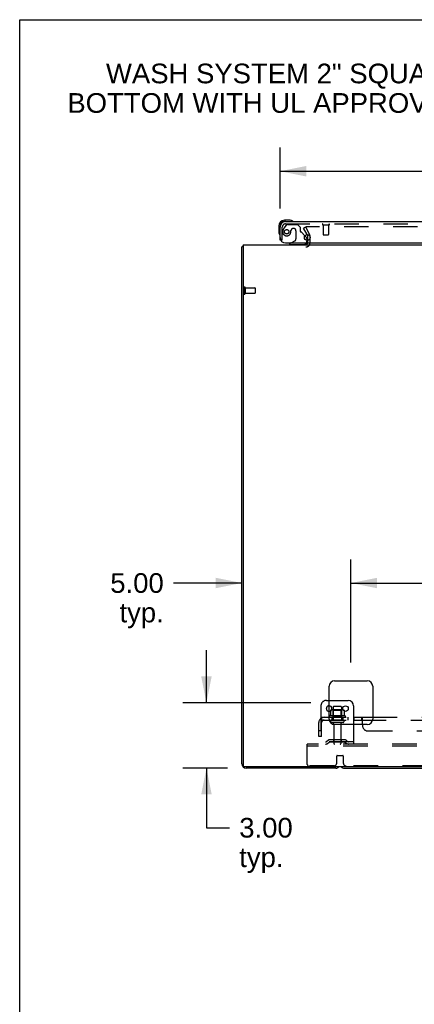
# Model space of a CAD drawing. Header units: inches. Extents: x 0 to 204, y 0 to 132.
# Tile 49 of 112: x 0 to 18, y 87 to 132. Entities that reach past the tile are written whole.
import ezdxf

# ---------------------------------------------------------------- set-up
doc = ezdxf.new("R2010")
doc.units = ezdxf.units.IN
doc.header["$LTSCALE"] = 11.243375
doc.header["$MEASUREMENT"] = 0
doc.linetypes.add('HIDDEN', pattern=[0.2, 0.1, -0.1])
doc.layers.get('0').update_dxf_attribs({"linetype": 'CONTINUOUS'})
for name, color, linetype in [('DEFAULT_2', 8, 'HIDDEN'), ('DIMENSIONS', 7, 'CONTINUOUS'), ('DOOR_ASSEMBLY', 7, 'CONTINUOUS'), ('SUBPANEL', 7, 'CONTINUOUS')]:
    doc.layers.add(name, color=color, linetype=linetype)
doc.styles.get("Standard").update_dxf_attribs({"font": 'arial.ttf'})
doc.dimstyles.new('DIMSTYLE_1', dxfattribs={"dimtxt": 0.901875, "dimasz": 1.2025, "dimexe": 0.09, "dimexo": 0.07, "dimgap": 0.0375, "dimtad": 0, "dimtih": 1, "dimtoh": 1, "dimzin": 4, "dimdsep": 46, "dimtxsty": 'Standard', "dimblk": '_FILLED', "dimblk1": '_FILLED', "dimblk2": '_FILLED', "dimcen": 0.09, "dimadec": 3, "dimazin": 1, "dimtfac": 1, "dimtdec": 3, "dimtofl": 0, "dimtmove": 0, "dimatfit": 3, "dimldrblk": '_FILLED', "dimfxl": 0, "dimtolj": 1, "dimtzin": 4, "dimarcsym": 0})

# ---------------------------------------------------------------- blocks, each defined once
blk = doc.blocks.new('_FILLED')
at = {"color": 0, "linetype": 'ByBlock'}
blk.add_solid([(0, 0), (-1, 0.2), (-1, -0.2)], dxfattribs=at)
blk = doc.blocks.new('*D8')
at = {"layer": 'DIMENSIONS', "color": 2, "linetype": 'Continuous'}
for p, q in [((11.94, 123.611), (11.94, 126.409)), ((48.127, 123.611), (48.127, 126.409)), ((11.94, 125.327), (25.945, 125.327)), ((48.127, 125.327), (34.122, 125.327))]:
    blk.add_line(p, q, dxfattribs=at)
at = {"layer": 'DIMENSIONS', "color": 2, "linetype": 'Continuous', "xscale": 1.2025, "yscale": 1.2025, "zscale": 1.2025, "rotation": 180}
blk.add_blockref('_FILLED', (11.94, 125.327), dxfattribs=at)
at = {"layer": 'DIMENSIONS', "color": 2, "linetype": 'Continuous', "xscale": 1.2025, "yscale": 1.2025, "zscale": 1.2025}
blk.add_blockref('_FILLED', (48.127, 125.327), dxfattribs=at)
at = {"layer": 'DIMENSIONS', "color": 2, "linetype": 'Continuous', "insert": (30.033, 125.777), "char_height": 0.9019, "width": 7.27535, "attachment_point": 2, "line_spacing_factor": 0.9}
blk.add_mtext('36.19 DOOR', dxfattribs=at)
blk = doc.blocks.new('*D10')
at = {"layer": 'DIMENSIONS', "color": 2, "linetype": 'Continuous'}
for p, q in [((8.565, 100.958), (8.565, 103.363)), ((13.348, 100.958), (7.483, 100.958)), ((9.537, 97.958), (7.483, 97.958)), ((8.565, 97.958), (8.565, 95.224)), ((8.565, 95.224), (9.618, 95.224))]:
    blk.add_line(p, q, dxfattribs=at)
at = {"layer": 'DIMENSIONS', "color": 2, "linetype": 'Continuous', "xscale": 1.2025, "yscale": 1.2025, "zscale": 1.2025}
for p, rotation in [((8.565, 100.958), 270), ((8.565, 97.958), 90)]:
    blk.add_blockref('_FILLED', p, dxfattribs=dict(at, rotation=rotation))
at = {"layer": 'DIMENSIONS', "color": 2, "linetype": 'Continuous', "insert": (10.069, 95.675), "char_height": 0.9019, "width": 2.45082, "attachment_point": 1, "line_spacing_factor": 0.9}
blk.add_mtext('3.00\\Ptyp.', dxfattribs=at)
blk = doc.blocks.new('*D11')
at = {"layer": 'DIMENSIONS', "color": 2, "linetype": 'Continuous'}
for p, q in [((15.19, 102.799), (15.19, 107.528)), ((10.19, 106.445), (7.058, 106.445)), ((15.19, 106.445), (17.595, 106.445))]:
    blk.add_line(p, q, dxfattribs=at)
at = {"layer": 'DIMENSIONS', "color": 2, "linetype": 'Continuous', "xscale": 1.2025, "yscale": 1.2025, "zscale": 1.2025}
blk.add_blockref('_FILLED', (10.19, 106.445), dxfattribs=at)
at = {"layer": 'DIMENSIONS', "color": 2, "linetype": 'Continuous', "xscale": 1.2025, "yscale": 1.2025, "zscale": 1.2025, "rotation": 180}
blk.add_blockref('_FILLED', (15.19, 106.445), dxfattribs=at)
at = {"layer": 'DIMENSIONS', "color": 2, "linetype": 'Continuous', "insert": (6.607, 106.896), "char_height": 0.9019, "width": 2.45082, "attachment_point": 3, "line_spacing_factor": 0.9}
blk.add_mtext('5.00\\Ptyp.', dxfattribs=at)
blk = doc.blocks.new('*D12')
at = {"layer": 'DIMENSIONS', "color": 2, "linetype": 'Continuous'}
for p, q in [((15.19, 102.799), (15.19, 107.528)), ((45.44, 102.799), (45.44, 107.528)), ((15.19, 106.445), (28.288, 106.445)), ((45.44, 106.445), (32.341, 106.445))]:
    blk.add_line(p, q, dxfattribs=at)
at = {"layer": 'DIMENSIONS', "color": 2, "linetype": 'Continuous', "xscale": 1.2025, "yscale": 1.2025, "zscale": 1.2025, "rotation": 180}
blk.add_blockref('_FILLED', (15.19, 106.445), dxfattribs=at)
at = {"layer": 'DIMENSIONS', "color": 2, "linetype": 'Continuous', "xscale": 1.2025, "yscale": 1.2025, "zscale": 1.2025}
blk.add_blockref('_FILLED', (45.44, 106.445), dxfattribs=at)
at = {"layer": 'DIMENSIONS', "color": 2, "linetype": 'Continuous', "insert": (30.315, 106.896), "char_height": 0.9019, "width": 3.15153, "attachment_point": 2, "line_spacing_factor": 0.9}
blk.add_mtext('30.25', dxfattribs=at)

msp = doc.modelspace()

# ---------------------------------------------------------------- linework, layer by layer
at = {"color": 7, "linetype": 'Continuous'}
for p, q in [((0, 0), (0, 132.275)), ((0, 132.275), (204.425, 132.275)), ((10.242, 121.854), (10.19, 121.854)), ((14.19, 101.062), (15.065, 101.062)), ((15.315, 100.812), (15.315, 99.958)), ((14.246, 100.603), (14.246, 100.601)), ((14.246, 100.601), (14.246, 100.572)), ((14.884, 100.601), (14.884, 100.572)), ((14.879, 97.958), (45.751, 97.958))]:
    msp.add_line(p, q, dxfattribs=at)
at = {"color": 3, "linetype": 'Continuous'}
for p, q in [((13.183, 122.419), (13.206, 122.379)), ((13.211, 122.155), (13.211, 122.362)), ((10.242, 121.958), (10.242, 98.07)), ((10.242, 121.958), (50.388, 121.958)), ((10.19, 98.147), (10.19, 121.854)), ((14.19, 100.208), (14.19, 101.708)), ((14.44, 101.958), (15.94, 101.958)), ((16.19, 101.708), (16.19, 100.208)), ((15.94, 99.958), (14.44, 99.958)), ((50.328, 98.01), (10.302, 98.01)), ((14.501, 97.958), (10.379, 97.958))]:
    msp.add_line(p, q, dxfattribs=at)
for points in [[(10.207, 121.871), (10.204, 121.869), (10.201, 121.868), (10.199, 121.866), (10.197, 121.865), (10.195, 121.863), (10.193, 121.861), (10.192, 121.86), (10.191, 121.858), (10.19, 121.857), (10.19, 121.855), (10.19, 121.854)], [(10.23, 121.886), (10.229, 121.884), (10.226, 121.882), (10.224, 121.88), (10.221, 121.878), (10.219, 121.877), (10.216, 121.875), (10.213, 121.873), (10.207, 121.871)]]:
    msp.add_lwpolyline(points, dxfattribs=at)
at = {"color": 7, "linetype": 'Continuous'}
for points in [[(14.252, 100.611), (14.25, 100.61), (14.249, 100.609), (14.248, 100.608), (14.247, 100.606), (14.246, 100.604), (14.246, 100.603)], [(14.878, 100.611), (14.879, 100.61), (14.88, 100.609), (14.882, 100.608), (14.882, 100.606), (14.883, 100.604), (14.884, 100.603), (14.884, 100.601)]]:
    msp.add_lwpolyline(points, dxfattribs=at)
msp.add_circle((14.94, 100.687), 0.128, dxfattribs=at)
at = {"color": 3, "linetype": 'Continuous'}
for centre, radius, start, end in [((13.178, 122.362), 0.033, 0, 30), ((10.379, 121.769), 0.189, 136.4873, 141.7194), ((13.126, 122.043), 0.085, 270, 355.9511), ((14.44, 101.708), 0.25, 90, 180), ((15.94, 101.708), 0.25, 0, 90), ((14.44, 100.208), 0.25, 180, 270), ((15.94, 100.208), 0.25, 270, 360), ((10.379, 98.147), 0.189, 180, 270), ((10.302, 98.07), 0.06, 180, 270), ((14.501, 98.147), 0.189, 270, 313.513)]:
    msp.add_arc(centre, radius, start, end, dxfattribs=at)
at = {"color": 7, "linetype": 'Continuous'}
for centre, radius, start, end in [((14.19, 100.687), 0.128, 270, 90), ((15.065, 100.812), 0.25, 0, 90), ((14.309, 100.482), 0.141, 93.6175, 113.95), ((14.82, 100.482), 0.141, 66.05, 86.3825), ((14.879, 98.147), 0.189, 226.5797, 270)]:
    msp.add_arc(centre, radius, start, end, dxfattribs=at)
at = {"layer": 'DEFAULT_2', "color": 8, "linetype": 'HIDDEN'}
for p, q in [((13.01, 122.718), (13.1, 122.77)), ((13.183, 122.419), (13.01, 122.718)), ((13.1, 122.77), (13.296, 122.431)), ((47.483, 122.77), (13.146, 122.77)), ((13.315, 122.043), (13.315, 122.362)), ((13.211, 122.043), (13.211, 122.155)), ((10.294, 119.996), (10.294, 119.712)), ((10.337, 119.996), (10.337, 119.712)), ((10.337, 119.978), (10.784, 119.978)), ((10.337, 119.73), (10.784, 119.73)), ((10.794, 119.968), (10.794, 119.74)), ((13.815, 100.812), (13.815, 99.062)), ((14.065, 101.062), (14.19, 101.062)), ((14.377, 100.757), (14.377, 100.162)), ((14.722, 100.787), (14.407, 100.787)), ((14.752, 100.757), (14.752, 100.162)), ((14.921, 100.357), (14.209, 100.357)), ((14.231, 100.287), (14.899, 100.287)), ((14.246, 100.572), (14.246, 100.383)), ((14.82, 100.623), (14.309, 100.623)), ((14.381, 100.603), (14.361, 100.623)), ((14.381, 100.307), (14.361, 100.287)), ((14.381, 100.307), (14.381, 100.603)), ((14.748, 100.603), (14.381, 100.603)), ((14.748, 100.307), (14.381, 100.307)), ((14.748, 100.603), (14.768, 100.623)), ((14.748, 100.307), (14.748, 100.603)), ((14.748, 100.307), (14.768, 100.287)), ((14.884, 100.572), (14.884, 100.383)), ((14.822, 100.162), (14.307, 100.162)), ((14.822, 100.052), (14.307, 100.052)), ((14.4, 99.989), (14.4, 99.092)), ((14.73, 99.989), (14.73, 99.092)), ((15.315, 99.958), (15.315, 99.062)), ((13.19, 98.958), (13.19, 99.062)), ((47.44, 99.062), (13.19, 99.062)), ((13.19, 98.124), (13.19, 98.958)), ((47.44, 98.958), (13.19, 98.958)), ((15.315, 99.166), (13.815, 99.166)), ((14.158, 99.234), (14.09, 99.185)), ((14.218, 99.15), (14.15, 99.101)), ((14.905, 99.256), (14.224, 99.256)), ((14.905, 99.152), (14.224, 99.152)), ((14.39, 99.256), (14.39, 99.152)), ((14.74, 99.256), (14.74, 99.152)), ((14.911, 99.15), (14.979, 99.101)), ((14.972, 99.234), (15.04, 99.185)), ((14.54, 98.187), (14.54, 98.512)), ((14.56, 98.532), (14.82, 98.532)), ((14.84, 98.512), (14.84, 98.187)), ((14.415, 98.062), (13.252, 98.062)), ((45.665, 98.062), (14.965, 98.062))]:
    msp.add_line(p, q, dxfattribs=at)
for points in [[(13.146, 122.77), (13.144, 122.77), (13.142, 122.77), (13.14, 122.769), (13.138, 122.769), (13.137, 122.768), (13.135, 122.767), (13.133, 122.766), (13.132, 122.765), (13.13, 122.764), (13.129, 122.762), (13.128, 122.761), (13.127, 122.759), (13.127, 122.757), (13.126, 122.755), (13.126, 122.754), (13.126, 122.753)], [(13.126, 122.753), (13.126, 122.752), (13.127, 122.75), (13.127, 122.748), (13.128, 122.747), (13.128, 122.745)], [(14.246, 100.383), (14.246, 100.382), (14.246, 100.381), (14.245, 100.38), (14.245, 100.379), (14.245, 100.378), (14.244, 100.378), (14.244, 100.377), (14.243, 100.377), (14.243, 100.376), (14.243, 100.376), (14.242, 100.376), (14.242, 100.376), (14.242, 100.375), (14.242, 100.375), (14.241, 100.375), (14.241, 100.375), (14.241, 100.375), (14.241, 100.374)], [(14.889, 100.374), (14.889, 100.375), (14.888, 100.375), (14.888, 100.375), (14.888, 100.375), (14.888, 100.375), (14.887, 100.376), (14.887, 100.376), (14.887, 100.376), (14.886, 100.376), (14.886, 100.377), (14.886, 100.377), (14.885, 100.378), (14.885, 100.378), (14.885, 100.379), (14.884, 100.38), (14.884, 100.381), (14.884, 100.382), (14.884, 100.383)]]:
    msp.add_lwpolyline(points, dxfattribs=at)
for centre, radius, start, end in [((13.178, 122.362), 0.137, 0, 30), ((13.126, 122.043), 0.189, 270, 360), ((10.315, 119.996), 0.0215, 0, 180), ((10.315, 119.712), 0.0215, 180, 360), ((10.784, 119.968), 0.01, 0, 90), ((10.784, 119.74), 0.01, 270, 360), ((14.065, 100.812), 0.25, 90, 180), ((14.19, 100.687), 0.128, 90, 270), ((14.407, 100.757), 0.03, 90, 180), ((14.722, 100.757), 0.03, 0, 90), ((14.231, 100.325), 0.0384, 124.4497, 270), ((14.565, 99.757), 0.698, 117.6814, 120.6631), ((14.309, 100.482), 0.141, 90, 93.6175), ((14.82, 100.482), 0.141, 86.3825, 90), ((14.565, 99.757), 0.698, 59.3369, 62.3186), ((14.899, 100.325), 0.0384, 270, 55.5503), ((14.307, 100.107), 0.055, 90, 270), ((14.337, 99.989), 0.0625, 0, 90), ((14.792, 99.989), 0.0625, 90, 180), ((14.822, 100.107), 0.055, 270, 90), ((14.029, 99.27), 0.104, 270, 305.7539), ((14.029, 99.27), 0.208, 270, 305.7539), ((14.224, 99.142), 0.114, 90, 125.7539), ((14.224, 99.142), 0.01, 90, 125.7539), ((14.43, 99.092), 0.03, 180, 270), ((14.7, 99.092), 0.03, 270, 360), ((14.905, 99.142), 0.114, 54.2461, 90), ((14.905, 99.142), 0.01, 54.2461, 90), ((15.101, 99.27), 0.208, 234.2461, 270), ((15.101, 99.27), 0.104, 234.2461, 270), ((14.56, 98.512), 0.02, 90, 180), ((14.82, 98.512), 0.02, 0, 90), ((13.252, 98.124), 0.0625, 180, 270), ((14.415, 98.187), 0.125, 270, 360), ((14.965, 98.187), 0.125, 180, 270)]:
    msp.add_arc(centre, radius, start, end, dxfattribs=at)
at = {"layer": 'DOOR_ASSEMBLY', "color": 7, "linetype": 'Continuous'}
for p, q in [((11.88, 122.813), (11.88, 122.556)), ((12.399, 123.076), (12.143, 123.076)), ((12.186, 123.016), (12.143, 123.016)), ((12.437, 123.073), (12.399, 123.076)), ((11.88, 122.556), (11.883, 122.518)), ((13.082, 122.365), (13.139, 122.308)), ((11.973, 122.162), (11.94, 122.162)), ((12.451, 122.037), (12.382, 121.997)), ((12.382, 121.958), (12.382, 121.997)), ((13.169, 122.237), (13.169, 122.155))]:
    msp.add_line(p, q, dxfattribs=at)
at = {"layer": 'DOOR_ASSEMBLY', "color": 8, "linetype": 'HIDDEN'}
for p, q in [((12.22, 122.857), (12.118, 122.713)), ((12.186, 122.912), (47.881, 122.912)), ((12.284, 122.891), (12.736, 122.891)), ((12.862, 122.765), (12.736, 122.891)), ((13.902, 122.869), (14.186, 122.869)), ((13.92, 122.869), (13.92, 122.422)), ((14.168, 122.869), (14.168, 122.422)), ((12.044, 122.162), (12.044, 122.769)), ((12.441, 122.601), (12.441, 122.612)), ((12.572, 122.699), (12.539, 122.699)), ((12.67, 122.601), (12.67, 122.221)), ((12.862, 122.765), (12.862, 122.586)), ((13.082, 122.365), (12.92, 122.527)), ((13.93, 122.412), (14.158, 122.412)), ((12.044, 122.162), (11.973, 122.162)), ((13.012, 121.958), (12.382, 121.958)), ((12.451, 122.037), (12.62, 122.135)), ((13.169, 122.155), (13.169, 122.115))]:
    msp.add_line(p, q, dxfattribs=at)
at = {"layer": 'DOOR_ASSEMBLY', "color": 3, "linetype": 'Continuous'}
for p, q in [((12.186, 123.016), (47.881, 123.016)), ((11.94, 122.162), (11.94, 122.769)), ((12.19, 122.037), (48.107, 122.037))]:
    msp.add_line(p, q, dxfattribs=at)
at = {"layer": 'DOOR_ASSEMBLY', "color": 8, "linetype": 'HIDDEN'}
msp.add_circle((12.244, 122.549), 0.101, dxfattribs=at)
at = {"layer": 'DOOR_ASSEMBLY', "color": 3, "linetype": 'Continuous'}
msp.add_circle((13.19, 122.287), 0.133, dxfattribs=at)
at = {"layer": 'DOOR_ASSEMBLY', "color": 7, "linetype": 'Continuous'}
for centre, radius, start, end in [((12.143, 122.813), 0.263, 90, 180), ((12.143, 122.813), 0.203, 90, 180), ((12.399, 122.826), 0.25, 59.1101, 90), ((12.52, 123.031), 0.015, 270, 353.6204), ((12.52, 123.027), 0.015, 6.3796, 59.1101), ((12.13, 122.556), 0.25, 180, 210.8899), ((11.928, 122.436), 0.015, 210.8899, 263.6204), ((11.925, 122.436), 0.015, 276.3796, 360), ((13.012, 122.115), 0.157, 270, 330.1697), ((13.069, 122.237), 0.1, 0, 45)]:
    msp.add_arc(centre, radius, start, end, dxfattribs=at)
at = {"layer": 'DOOR_ASSEMBLY', "color": 3, "linetype": 'Continuous'}
for centre, radius, start, end in [((12.186, 122.769), 0.246, 90, 180), ((12.19, 122.287), 0.25, 180, 270)]:
    msp.add_arc(centre, radius, start, end, dxfattribs=at)
at = {"layer": 'DOOR_ASSEMBLY', "color": 8, "linetype": 'HIDDEN'}
for centre, radius, start, end in [((12.186, 122.769), 0.142, 90, 180), ((12.284, 122.812), 0.079, 90, 144.9), ((13.902, 122.89), 0.0215, 90, 270), ((14.186, 122.89), 0.0215, 270, 90), ((12.244, 122.549), 0.187, 163.1561, 342.1518), ((12.434, 122.491), 0.386, 144.9, 163.1561), ((12.048, 122.612), 0.393, 342.0702, 358.3401), ((12.539, 122.601), 0.098, 90, 180), ((12.572, 122.601), 0.098, 0, 90), ((12.901, 122.586), 0.039, 180, 248.3904), ((12.85, 122.457), 0.1, 45, 68.3904), ((13.93, 122.422), 0.01, 180, 270), ((14.158, 122.422), 0.01, 270, 360), ((12.57, 122.221), 0.1, 300.092, 360), ((13.012, 122.115), 0.157, 330.1697, 360)]:
    msp.add_arc(centre, radius, start, end, dxfattribs=at)
at = {"layer": 'SUBPANEL', "color": 8, "linetype": 'HIDDEN'}
for p, q in [((13.807, 100.233), (13.887, 100.136)), ((13.846, 100.162), (13.846, 100.287)), ((13.846, 100.287), (15.315, 100.287)), ((14.315, 100.287), (14.315, 100.162)), ((14.815, 100.287), (14.815, 100.162)), ((15.043, 100.287), (15.043, 100.162)), ((15.324, 100.287), (15.324, 100.162)), ((16.19, 100.287), (44.44, 100.287)), ((13.721, 99.412), (13.721, 100.05)), ((13.846, 100.162), (15.315, 100.162)), ((13.846, 99.412), (13.846, 100.05)), ((15.687, 100.162), (15.686, 100.162)), ((15.686, 100.162), (44.944, 100.162)), ((15.693, 100.158), (15.691, 100.16)), ((15.721, 99.958), (15.721, 99.912)), ((13.846, 99.662), (13.721, 99.662)), ((13.846, 99.412), (13.721, 99.412)), ((15.971, 99.662), (19.846, 99.662))]:
    msp.add_line(p, q, dxfattribs=at)
at = {"layer": 'SUBPANEL', "color": 3, "linetype": 'Continuous'}
for p, q in [((15.315, 100.287), (16.19, 100.287)), ((15.721, 99.958), (15.721, 100.233))]:
    msp.add_line(p, q, dxfattribs=at)
at = {"layer": 'SUBPANEL', "color": 7, "linetype": 'Continuous'}
for p, q in [((15.686, 100.162), (15.686, 100.287)), ((15.315, 100.162), (15.686, 100.162))]:
    msp.add_line(p, q, dxfattribs=at)
at = {"layer": 'SUBPANEL', "color": 8, "linetype": 'HIDDEN'}
for points in [[(13.807, 100.233), (13.81, 100.235), (13.812, 100.237), (13.814, 100.24), (13.816, 100.243), (13.818, 100.246), (13.819, 100.25), (13.821, 100.253), (13.823, 100.257)], [(13.823, 100.257), (13.826, 100.264), (13.827, 100.268), (13.829, 100.271), (13.83, 100.274), (13.832, 100.276), (13.834, 100.279), (13.836, 100.281), (13.837, 100.283), (13.839, 100.285), (13.841, 100.286), (13.843, 100.286), (13.844, 100.287), (13.846, 100.287)], [(15.69, 100.286), (15.689, 100.286), (15.687, 100.287)], [(15.696, 100.281), (15.694, 100.283), (15.692, 100.285)], [(13.846, 100.221), (13.846, 100.221), (13.846, 100.222), (13.846, 100.221), (13.846, 100.221), (13.846, 100.221), (13.846, 100.22), (13.846, 100.22), (13.846, 100.219), (13.846, 100.219), (13.846, 100.218)], [(13.869, 100.158), (13.869, 100.158), (13.869, 100.158), (13.869, 100.158), (13.869, 100.158), (13.868, 100.159), (13.868, 100.159), (13.868, 100.159), (13.868, 100.16), (13.867, 100.16), (13.867, 100.161), (13.867, 100.162), (13.866, 100.162), (13.866, 100.163), (13.866, 100.163), (13.865, 100.164), (13.865, 100.165), (13.865, 100.165), (13.864, 100.166), (13.864, 100.167), (13.864, 100.167), (13.863, 100.168), (13.863, 100.169), (13.862, 100.169), (13.862, 100.17), (13.862, 100.171), (13.861, 100.172), (13.861, 100.172), (13.861, 100.173), (13.86, 100.174), (13.86, 100.175), (13.86, 100.176), (13.859, 100.176), (13.859, 100.177), (13.858, 100.178), (13.858, 100.179), (13.858, 100.18), (13.857, 100.181), (13.857, 100.182), (13.857, 100.183), (13.856, 100.184), (13.856, 100.185), (13.856, 100.185), (13.855, 100.186), (13.855, 100.187), (13.854, 100.188), (13.854, 100.19), (13.854, 100.191), (13.853, 100.192), (13.853, 100.193), (13.853, 100.194), (13.852, 100.195), (13.852, 100.196), (13.852, 100.197), (13.851, 100.198), (13.851, 100.199), (13.851, 100.2), (13.85, 100.201), (13.85, 100.203), (13.85, 100.204), (13.849, 100.205), (13.849, 100.206), (13.849, 100.207), (13.849, 100.208), (13.848, 100.209), (13.848, 100.21), (13.848, 100.211), (13.848, 100.212), (13.847, 100.213), (13.847, 100.213), (13.847, 100.214), (13.847, 100.215), (13.847, 100.216), (13.846, 100.217), (13.846, 100.218), (13.846, 100.219), (13.846, 100.22), (13.846, 100.22), (13.846, 100.221), (13.846, 100.221), (13.846, 100.221), (13.846, 100.221)], [(13.873, 100.144), (13.87, 100.147), (13.867, 100.149), (13.865, 100.151), (13.863, 100.153), (13.861, 100.155), (13.858, 100.157), (13.856, 100.158), (13.854, 100.16), (13.852, 100.161), (13.849, 100.161), (13.848, 100.162), (13.846, 100.162)], [(13.866, 100.162), (13.866, 100.161), (13.867, 100.161), (13.867, 100.16), (13.867, 100.16), (13.868, 100.159), (13.868, 100.159), (13.868, 100.159), (13.869, 100.158), (13.869, 100.158), (13.869, 100.158), (13.869, 100.158)], [(13.887, 100.136), (13.886, 100.136), (13.885, 100.136), (13.885, 100.136), (13.884, 100.136), (13.883, 100.136), (13.881, 100.137), (13.88, 100.138), (13.878, 100.139), (13.877, 100.141), (13.875, 100.142), (13.873, 100.144)], [(15.69, 100.161), (15.688, 100.161), (15.687, 100.162)], [(15.714, 100.136), (15.713, 100.136), (15.711, 100.137)], [(15.721, 100.136), (15.719, 100.136), (15.717, 100.136), (15.716, 100.136)]]:
    msp.add_lwpolyline(points, dxfattribs=at)
at = {"layer": 'SUBPANEL', "color": 3, "linetype": 'Continuous'}
for points in [[(15.707, 100.261), (15.705, 100.264), (15.704, 100.268), (15.702, 100.271), (15.701, 100.274), (15.699, 100.276), (15.697, 100.279), (15.696, 100.281), (15.694, 100.283), (15.692, 100.285), (15.69, 100.286), (15.689, 100.286), (15.687, 100.287), (15.686, 100.287)], [(15.721, 100.233), (15.719, 100.235), (15.718, 100.237), (15.716, 100.24), (15.715, 100.243), (15.713, 100.246), (15.712, 100.25), (15.71, 100.253), (15.707, 100.261)]]:
    msp.add_lwpolyline(points, dxfattribs=at)
at = {"layer": 'SUBPANEL', "color": 7, "linetype": 'Continuous'}
for points in [[(15.701, 100.147), (15.699, 100.151), (15.697, 100.153), (15.696, 100.155), (15.694, 100.157), (15.693, 100.158), (15.691, 100.16), (15.69, 100.161), (15.688, 100.161), (15.687, 100.162), (15.686, 100.162)], [(15.721, 100.136), (15.719, 100.136), (15.717, 100.136), (15.716, 100.136), (15.714, 100.136), (15.713, 100.136), (15.711, 100.137), (15.71, 100.138), (15.708, 100.139), (15.707, 100.141), (15.705, 100.142), (15.704, 100.144), (15.703, 100.145), (15.701, 100.147)]]:
    msp.add_lwpolyline(points, dxfattribs=at)
at = {"layer": 'SUBPANEL', "color": 8, "linetype": 'HIDDEN'}
for centre, radius, start, end in [((13.958, 100.05), 0.237, 90, 180), ((13.958, 100.05), 0.112, 90, 180), ((15.971, 99.912), 0.25, 180, 270)]:
    msp.add_arc(centre, radius, start, end, dxfattribs=at)

# ---------------------------------------------------------------- texts
at = {"layer": 'DIMENSIONS', "color": 2, "linetype": 'Continuous', "insert": (18.881, 130.26), "char_height": 0.90187, "width": 33.32579, "attachment_point": 2, "line_spacing_factor": 0.9}
msp.add_mtext('WASH SYSTEM 2" SQUARE DRAIN HOLES IN THE\\PBOTTOM WITH UL APPROVED HOLE SEALS PROVIDED', dxfattribs=at)

# ---------------------------------------------------------------- dimensions: what is measured, and where the dimension line sits
at = {"layer": 'DIMENSIONS', "color": 2, "linetype": 'Continuous'}
for base, p1, p2, angle, text, picture, middle in [((11.94, 125.327), (48.127, 123.541), (11.94, 123.541), 180, '<> DOOR', '*D8', (30.033, 125.327)), ((8.565, 100.958), (7.413, 97.958), (13.418, 100.958), 90, '<>\\Ptyp.', '*D10', (11.294, 94.547))]:
    dim = msp.add_linear_dim(base=base, p1=p1, p2=p2, angle=angle, text=text, dimstyle='DIMSTYLE_1', dxfattribs=at)
    dim.commit()
    dim.dimension.update_dxf_attribs({"geometry": picture, "text_midpoint": middle, "dimtype": 160})
dim = msp.add_linear_dim(base=(15.19, 106.445), p1=(10.19, 98.147), p2=(15.19, 102.729), text='<>\\Ptyp.', dimstyle='DIMSTYLE_1', dxfattribs=at)
dim.commit()
dim.dimension.update_dxf_attribs({"geometry": '*D11', "text_midpoint": (5.382, 105.769), "dimtype": 160})
dim = msp.add_linear_dim(base=(45.44, 106.445), p1=(15.19, 102.729), p2=(45.44, 102.729), dimstyle='DIMSTYLE_1', dxfattribs=at)
dim.commit()
dim.dimension.update_dxf_attribs({"geometry": '*D12', "text_midpoint": (30.316, 106.44), "dimtype": 160})

doc.saveas('drawing.dxf')
